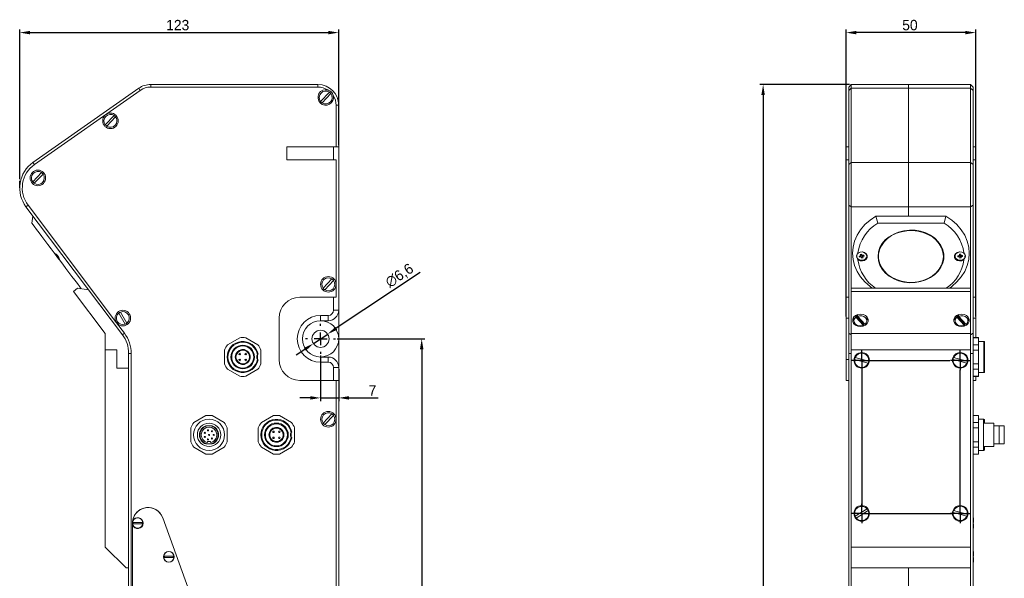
# Model space of a CAD drawing. Header units: millimetres. Extents: x 88 to 476, y -39 to 361.
# Tile 3 of 3: x 88 to 467, y 146 to 361. Entities that reach past the tile are written whole.
import ezdxf

# ---------------------------------------------------------------- set-up
doc = ezdxf.new("R2010")
doc.units = ezdxf.units.MM
doc.header["$PDSIZE"] = -1
doc.layers.add('FORMAT', color=7, linetype='Continuous')
doc.dimstyles.new('ISO-25', dxfattribs={"dimtxt": 4, "dimasz": 4, "dimexe": 1.25, "dimexo": 0.625, "dimgap": 0.9, "dimtad": 1, "dimdec": 0, "dimtxsty": 'Standard', "dimcen": 2.5, "dimclrd": 1, "dimclre": 1, "dimclrt": 1, "dimadec": 0, "dimazin": 0, "dimtfac": 1, "dimtdec": 0, "dimtmove": 0, "dimatfit": 3, "dimfxl": 0, "dimarcsym": 0})

# ---------------------------------------------------------------- blocks, each defined once
blk = doc.blocks.new('_D')
at = {"color": 1, "lineweight": -2, "transparency": 16777216}
for p, q in [((406.39, 246.92), (406.39, 357.55)), ((456.39, 246.92), (456.39, 357.55)), ((452.39, 356.3), (410.39, 356.3))]:
    blk.add_line(p, q, dxfattribs=at)
at = {"color": 1, "transparency": 16777216}
for points in [[(410.39, 356.96), (410.39, 355.63), (406.39, 356.3)], [(452.39, 356.96), (452.39, 355.63), (456.39, 356.3)]]:
    blk.add_solid(points, dxfattribs=at)
at = {"layer": 'Defpoints', "color": 0, "transparency": 16777216}
for p in [(406.39, 356.3), (406.39, 246.3), (456.39, 246.3)]:
    blk.add_point(p, dxfattribs=at)
at = {"color": 1, "transparency": 16777216, "insert": (431, 361.2), "char_height": 4, "attachment_point": 2}
blk.add_mtext('50', dxfattribs=at)
blk = doc.blocks.new('_D_1')
at = {"color": 1, "lineweight": -2, "transparency": 16777216}
for p, q in [((407.76, 336.3), (373.14, 336.3)), ((374.39, 332.3), (374.39, -13.7)), ((407.76, -17.7), (373.14, -17.7))]:
    blk.add_line(p, q, dxfattribs=at)
at = {"color": 1, "transparency": 16777216}
for points in [[(373.72, 332.3), (375.05, 332.3), (374.39, 336.3)], [(373.72, -13.7), (375.05, -13.7), (374.39, -17.7)]]:
    blk.add_solid(points, dxfattribs=at)
at = {"layer": 'Defpoints', "color": 0, "transparency": 16777216}
for p in [(408.39, 336.3), (374.39, -17.7), (408.39, -17.7)]:
    blk.add_point(p, dxfattribs=at)
at = {"color": 1, "transparency": 16777216, "insert": (369.49, 87.95), "char_height": 4, "attachment_point": 2, "rotation": 90}
blk.add_mtext('354', dxfattribs=at)
blk = doc.blocks.new('SW_CENTERMARKSYMBOL_6')
at = {"layer": 'FORMAT', "color": 0}
for p, q in [((0, 1.25), (0, 27.68)), ((-1.25, 0), (-1.88, 0)), ((0, 0), (-1.25, 0)), ((0, 0), (0, 1.25)), ((0, 0), (0, -1.25)), ((0, 0), (1.25, 0)), ((1.25, 0), (1.88, 0)), ((0, -1.25), (0, -1.88))]:
    blk.add_line(p, q, dxfattribs=at)
blk = doc.blocks.new('SW_CENTERMARKSYMBOL_7')
at = {"layer": 'FORMAT', "color": 0}
for p, q in [((-1.25, 0), (-1.88, 0)), ((0, 0), (-1.25, 0)), ((0, 1.25), (0, 1.87)), ((0, 0), (0, 1.25)), ((0, 0), (0, -1.25)), ((0, 0), (1.25, 0)), ((1.25, 0), (17.35, 0)), ((0, -1.25), (0, -1.88))]:
    blk.add_line(p, q, dxfattribs=at)
blk = doc.blocks.new('SW_CENTERMARKSYMBOL_8')
at = {"layer": 'FORMAT', "color": 0}
for p, q in [((-1.25, 0), (-1.875, 0)), ((0, 0), (-1.25, 0)), ((0, 1.25), (0, 1.875)), ((0, 0), (0, 1.25)), ((0, 0), (0, -1.25)), ((0, 0), (1.25, 0)), ((1.25, 0), (1.875, 0)), ((0, -1.25), (0, -1.875))]:
    blk.add_line(p, q, dxfattribs=at)
blk = doc.blocks.new('SW_CENTERMARKSYMBOL_9')
at = {"layer": 'FORMAT', "color": 0}
for p, q in [((-1.25, 0), (-1.88, 0)), ((0, 0), (-1.25, 0)), ((0, 1.25), (0, 1.88)), ((0, 0), (0, 1.25)), ((0, 0), (0, -1.25)), ((0, 0), (1.25, 0)), ((1.25, 0), (17.02, 0)), ((0, -1.25), (0, -28.07))]:
    blk.add_line(p, q, dxfattribs=at)
blk = doc.blocks.new('_D_3')
at = {"color": 1, "lineweight": -2, "transparency": 16777216}
for p, q in [((87.75, 299.86), (87.75, 357.55)), ((210.75, 312.92), (210.75, 357.55)), ((91.75, 356.3), (206.75, 356.3))]:
    blk.add_line(p, q, dxfattribs=at)
at = {"color": 1, "transparency": 16777216}
for points in [[(91.75, 356.96), (91.75, 355.63), (87.75, 356.3)], [(206.75, 356.96), (206.75, 355.63), (210.75, 356.3)]]:
    blk.add_solid(points, dxfattribs=at)
at = {"layer": 'Defpoints', "color": 0, "transparency": 16777216}
for p in [(210.75, 356.3), (210.75, 312.3), (87.75, 299.24)]:
    blk.add_point(p, dxfattribs=at)
at = {"color": 1, "transparency": 16777216, "insert": (148.67, 361.2), "char_height": 4, "attachment_point": 2}
blk.add_mtext('123', dxfattribs=at)
blk = doc.blocks.new('_D_4')
at = {"color": 1, "lineweight": -2, "transparency": 16777216}
for p, q in [((210.17, 238.3), (244, 238.3)), ((242.75, 234.3), (242.75, 6.3)), ((210.17, 2.3), (244, 2.3))]:
    blk.add_line(p, q, dxfattribs=at)
at = {"color": 1, "transparency": 16777216}
for points in [[(242.08, 234.3), (243.42, 234.3), (242.75, 238.3)], [(242.08, 6.3), (243.42, 6.3), (242.75, 2.3)]]:
    blk.add_solid(points, dxfattribs=at)
at = {"layer": 'Defpoints', "color": 0, "transparency": 16777216}
for p in [(209.55, 238.3), (209.55, 2.3), (242.75, 2.3)]:
    blk.add_point(p, dxfattribs=at)
at = {"color": 1, "transparency": 16777216, "insert": (237.85, 67.38), "char_height": 4, "attachment_point": 2, "rotation": 90}
blk.add_mtext('236', dxfattribs=at)
blk = doc.blocks.new('_D_9')
at = {"color": 1, "lineweight": -2, "transparency": 16777216}
for p, q in [((203.75, 231.87), (203.75, 214.29)), ((210.75, 226.67), (210.75, 214.29)), ((199.75, 215.54), (195.75, 215.54)), ((203.75, 215.54), (210.75, 215.54)), ((214.75, 215.54), (226.01, 215.54))]:
    blk.add_line(p, q, dxfattribs=at)
at = {"color": 1, "transparency": 16777216}
for points in [[(199.75, 216.21), (199.75, 214.88), (203.75, 215.54)], [(214.75, 216.21), (214.75, 214.88), (210.75, 215.54)]]:
    blk.add_solid(points, dxfattribs=at)
at = {"layer": 'Defpoints', "color": 0, "transparency": 16777216}
for p in [(203.75, 232.5), (210.75, 227.3), (210.75, 215.54)]:
    blk.add_point(p, dxfattribs=at)
at = {"color": 1, "transparency": 16777216, "insert": (223.78, 220.44), "char_height": 4, "attachment_point": 2}
blk.add_mtext('7', dxfattribs=at)
blk = doc.blocks.new('SW_CENTERMARKSYMBOL_12')
at = {"layer": 'FORMAT', "color": 0}
for p, q in [((0, 2.5), (0, 2.9)), ((-2.5, 0), (-2.9, 0)), ((0, 0), (-1.25, 0)), ((0, 0), (0, 1.25)), ((0, 0), (0, -1.25)), ((0, 0), (1.25, 0)), ((2.5, 0), (2.9, 0)), ((0, -2.5), (0, -2.9))]:
    blk.add_line(p, q, dxfattribs=at)
blk = doc.blocks.new('*D38')
at = {"color": 1, "lineweight": -2, "transparency": 16777216}
for p, q in [((242.1, 263.85), (209.82, 242.35)), ((201, 236.47), (206.5, 240.13)), ((197.67, 234.25), (194.34, 232.03))]:
    blk.add_line(p, q, dxfattribs=at)
at = {"color": 1, "transparency": 16777216}
for points in [[(209.45, 242.9), (210.19, 241.79), (206.5, 240.13)], [(197.3, 234.81), (198.04, 233.7), (201, 236.47)]]:
    blk.add_solid(points, dxfattribs=at)
at = {"layer": 'Defpoints', "color": 0, "transparency": 16777216}
for p in [(206.5, 240.13), (201, 236.47)]:
    blk.add_point(p, dxfattribs=at)
at = {"color": 1, "transparency": 16777216, "insert": (234.29, 262.53), "char_height": 4, "attachment_point": 5, "rotation": 33.6719}
blk.add_mtext('∅6,6', dxfattribs=at)

msp = doc.modelspace()

# ---------------------------------------------------------------- linework, layer by layer
at = {"color": 7, "linetype": 'Continuous', "lineweight": 15}
for p, q in [((92.87, 306.27), (133.68, 334.85)), ((133.68, 334.85), (134.26, 334.03)), ((138.27, 336.3), (202.75, 336.3)), ((138.27, 336.3), (138.27, 335.3)), ((202.75, 335.3), (138.27, 335.3)), ((202.75, 336.3), (202.75, 335.3)), ((407.39, 335.3), (408.39, 336.3)), ((407.39, 334.03), (407.39, 335.3)), ((407.39, 334.03), (408.39, 334.85)), ((408.39, 336.3), (408.39, 334.85)), ((408.39, 336.3), (430.39, 336.3)), ((408.39, 334.85), (408.39, 306.27)), ((430.39, 334.85), (408.39, 334.85)), ((430.39, 336.3), (454.39, 336.3)), ((430.39, 334.85), (430.39, 336.3)), ((454.39, 334.85), (430.39, 334.85)), ((430.39, 306.27), (430.39, 334.85)), ((454.39, 334.85), (454.39, 336.3)), ((454.39, 336.3), (455.39, 335.3)), ((454.39, 306.27), (454.39, 334.85)), ((454.39, 334.85), (455.39, 334.03)), ((455.39, 335.3), (455.39, 334.03)), ((134.26, 334.03), (93.44, 305.45)), ((207.16, 333.36), (203.76, 329.78)), ((204.34, 329.23), (207.74, 332.81)), ((407.39, 305.45), (407.39, 334.03)), ((455.39, 334.03), (455.39, 305.45)), ((209.75, 328.3), (210.75, 328.3)), ((209.75, 312.3), (209.75, 328.3)), ((210.75, 328.3), (210.75, 312.3)), ((124.16, 324.36), (120.76, 320.78)), ((121.34, 320.23), (124.74, 323.81)), ((190.75, 307.3), (190.75, 312.3)), ((190.75, 312.3), (208.75, 312.3)), ((208.75, 307.3), (208.75, 312.3)), ((208.75, 312.3), (209.75, 312.3)), ((210.75, 312.3), (209.75, 312.3)), ((210.75, 312.3), (210.75, 249.3)), ((406.39, 307.3), (406.39, 312.3)), ((406.39, 312.3), (407.39, 312.3)), ((456.39, 312.3), (455.39, 312.3)), ((456.39, 307.3), (456.39, 312.3)), ((92.87, 306.27), (93.44, 305.45)), ((208.75, 307.3), (190.75, 307.3)), ((209.75, 307.3), (208.75, 307.3)), ((209.75, 259.3), (209.75, 307.3)), ((406.39, 307.3), (407.39, 307.3)), ((407.39, 305.45), (408.39, 306.27)), ((407.39, 289.82), (407.39, 305.45)), ((408.39, 306.27), (408.39, 289.22)), ((430.39, 306.27), (408.39, 306.27)), ((430.39, 289.22), (430.39, 306.27)), ((454.39, 306.27), (430.39, 306.27)), ((454.39, 289.22), (454.39, 306.27)), ((454.39, 306.27), (455.39, 305.45)), ((456.39, 307.3), (455.39, 307.3)), ((455.39, 305.45), (455.39, 289.82)), ((96.16, 302.36), (92.76, 298.78)), ((93.34, 298.23), (96.74, 301.81)), ((90.17, 289.22), (90.96, 289.82)), ((127.33, 239.9), (90.17, 289.22)), ((90.96, 289.82), (125.12, 244.49)), ((407.39, 289.82), (408.39, 289.22)), ((407.39, 240.5), (407.39, 289.82)), ((430.39, 289.22), (408.39, 289.22)), ((408.39, 289.22), (408.39, 257.81)), ((454.39, 289.22), (430.39, 289.22)), ((430.39, 285.63), (430.39, 289.22)), ((454.39, 289.22), (455.39, 289.82)), ((454.39, 257.81), (454.39, 289.22)), ((455.39, 289.82), (455.39, 244.49)), ((92.87, 285.63), (92.48, 282.82)), ((418.57, 282.82), (417.89, 285.63)), ((444.89, 285.63), (417.89, 285.63)), ((444.89, 285.63), (444.2, 282.82)), ((444.2, 282.82), (418.57, 282.82)), ((411.78, 270.22), (411.45, 270.13)), ((411.45, 270.13), (411.61, 269.75)), ((411.68, 270.19), (411.61, 269.75)), ((411.61, 269.75), (411.94, 269.84)), ((412.34, 270.91), (411.86, 270.78)), ((411.86, 270.78), (411.97, 270.52)), ((411.98, 270.38), (412.16, 270.86)), ((412.51, 270.28), (412.32, 269.69)), ((412.32, 269.69), (412.44, 269.42)), ((412.45, 270.65), (412.34, 270.91)), ((412.56, 270.16), (412.44, 269.42)), ((412.44, 269.42), (412.91, 269.55)), ((412.51, 270.28), (412.56, 270.16)), ((412.56, 270.16), (412.66, 270.19)), ((412.61, 270.32), (412.79, 269.82)), ((412.91, 269.55), (412.8, 269.81)), ((413.16, 270.58), (412.83, 270.5)), ((412.99, 270.12), (413.32, 270.21)), ((413.32, 270.21), (413.16, 270.58)), ((418.9, 271.92), (418.89, 271.37)), ((418.89, 271.25), (418.89, 270.05)), ((443.89, 271.37), (443.87, 271.92)), ((443.89, 270.05), (443.89, 271.25)), ((449.82, 270.33), (449.47, 270.31)), ((449.47, 270.31), (449.51, 269.91)), ((449.61, 270.32), (449.51, 269.91)), ((449.51, 269.91), (449.86, 269.93)), ((450.56, 270.9), (450.07, 270.87)), ((450.07, 270.87), (450.09, 270.59)), ((450.08, 270.5), (450.22, 270.88)), ((450.37, 270.27), (450.18, 269.71)), ((450.18, 269.71), (450.21, 269.43)), ((450.38, 270.14), (450.21, 269.43)), ((450.37, 270.27), (450.38, 270.14)), ((450.38, 270.14), (450.5, 270.15)), ((450.48, 270.89), (450.6, 270.57)), ((450.49, 270.27), (450.68, 269.74)), ((450.5, 270.15), (450.49, 270.27)), ((450.5, 270.15), (450.71, 269.47)), ((450.59, 270.62), (450.56, 270.9)), ((450.71, 269.47), (450.68, 269.74)), ((451.26, 270.42), (450.91, 270.4)), ((450.95, 270), (451.3, 270.02)), ((451.18, 270.42), (451.3, 270.02)), ((451.3, 270.02), (451.26, 270.42)), ((450.21, 269.43), (450.71, 269.47)), ((208.16, 261.36), (204.76, 257.78)), ((205.34, 257.23), (208.74, 260.81)), ((209.75, 254.3), (209.75, 259.3)), ((110.08, 257.81), (108.48, 256.6)), ((108.48, 256.6), (120.75, 240.33)), ((114.28, 257.22), (110.08, 257.81)), ((127.33, 239.9), (114.28, 257.22)), ((417.39, 257.81), (408.39, 257.81)), ((408.39, 257.81), (408.39, 256.6)), ((454.39, 256.6), (408.39, 256.6)), ((408.39, 256.6), (408.39, 240.33)), ((445.39, 257.81), (417.39, 257.81)), ((454.39, 257.81), (445.39, 257.81)), ((454.39, 257.81), (454.39, 256.6)), ((454.39, 256.6), (454.39, 240.33)), ((195.75, 254.3), (208.75, 254.3)), ((208.75, 249.3), (208.75, 254.3)), ((208.75, 254.3), (209.75, 254.3)), ((406.39, 254.3), (407.39, 254.3)), ((406.39, 246.3), (406.39, 254.3)), ((455.39, 254.3), (456.39, 254.3)), ((456.39, 254.3), (456.39, 246.3)), ((125.92, 248.22), (128.42, 243.97)), ((129.11, 244.37), (126.61, 248.63)), ((203.75, 247.3), (206.75, 247.3)), ((203.75, 247.3), (203.75, 245.3)), ((206.75, 247.3), (206.75, 245.3)), ((208.75, 249.3), (210.75, 249.3)), ((210.75, 227.3), (210.75, 249.3)), ((410.08, 247.23), (410.08, 246.62)), ((413.05, 244.08), (410.08, 247.23)), ((410.72, 247.01), (410.72, 247.61)), ((413.69, 243.86), (410.72, 247.01)), ((414.35, 246.78), (414.39, 246.45)), ((449.08, 247.23), (449.08, 246.62)), ((452.05, 244.08), (449.08, 247.23)), ((449.72, 247.01), (449.72, 247.61)), ((452.69, 243.86), (449.72, 247.01)), ((453.35, 246.78), (453.39, 246.45)), ((125.12, 244.49), (128.13, 240.5)), ((187.75, 230.3), (187.75, 246.3)), ((206.75, 245.3), (203.75, 245.3)), ((407.39, 246.3), (406.39, 246.3)), ((406.39, 230.3), (406.39, 246.3)), ((409.39, 246.45), (409.39, 245.24)), ((410.08, 246.62), (413.05, 243.48)), ((413.05, 243.48), (413.05, 244.08)), ((414.39, 245.24), (414.39, 246.45)), ((448.39, 246.45), (448.39, 245.24)), ((449.08, 246.62), (452.05, 243.48)), ((452.05, 243.48), (452.05, 244.08)), ((453.39, 245.24), (453.39, 246.45)), ((456.39, 246.3), (455.39, 246.3)), ((455.39, 244.49), (455.39, 240.5)), ((456.39, 238.8), (456.39, 246.3)), ((120.75, 240.33), (120.75, 234.03)), ((127.33, 239.9), (128.13, 240.5)), ((408.39, 239.9), (407.39, 240.5)), ((407.39, 232.67), (407.39, 240.5)), ((454.39, 240.33), (408.39, 240.33)), ((408.39, 240.33), (408.39, 234.03)), ((454.39, 239.9), (455.39, 240.5)), ((454.39, 240.33), (454.39, 234.03)), ((455.39, 240.5), (455.39, 232.67)), ((167.92, 236.01), (172.58, 238.71)), ((174.92, 238.71), (179.58, 236.01)), ((457.39, 238.8), (455.39, 238.8)), ((455.39, 238.71), (457.39, 238.71)), ((455.39, 236.01), (457.39, 236.01)), ((457.39, 238.71), (457.39, 238.8)), ((457.39, 236.01), (457.39, 238.71)), ((459.49, 237.3), (457.39, 237.3)), ((457.39, 233.99), (457.39, 236.01)), ((459.79, 237), (459.79, 225.6)), ((120.75, 234.03), (125.25, 234.03)), ((120.75, 158.03), (120.75, 234.03)), ((125.25, 234.03), (125.25, 227.03)), ((129.75, 232.67), (130.75, 232.67)), ((129.75, 88.3), (129.75, 232.67)), ((129.75, 227.03), (129.75, 232.67)), ((130.75, 232.67), (130.75, 88.3)), ((166.75, 228.61), (166.75, 233.99)), ((176.34, 232.1), (176.34, 231.55)), ((180.75, 233.99), (180.75, 228.61)), ((408.39, 232.67), (407.39, 232.67)), ((407.39, 88.3), (407.39, 232.67)), ((454.39, 234.03), (408.39, 234.03)), ((408.39, 234.03), (408.39, 158.03)), ((454.39, 158.03), (454.39, 234.03)), ((454.39, 232.67), (455.39, 232.67)), ((455.39, 233.99), (457.39, 233.99)), ((455.39, 232.67), (455.39, 88.3)), ((457.39, 228.61), (457.39, 233.99)), ((176.34, 231.55), (176.34, 231.04)), ((176.34, 231.04), (176.34, 230.5)), ((203.75, 229.3), (203.75, 231.3)), ((203.75, 231.3), (206.75, 231.3)), ((206.75, 229.3), (203.75, 229.3)), ((206.75, 229.3), (206.75, 231.3)), ((406.39, 230.3), (407.39, 230.3)), ((406.39, 222.3), (406.39, 230.3)), ((409.65, 230.32), (414.92, 228.96)), ((415.12, 229.74), (409.85, 231.1)), ((447.65, 230.32), (452.92, 228.96)), ((453.12, 229.74), (447.85, 231.1)), ((455.39, 228.61), (457.39, 228.61)), ((457.39, 226.58), (457.39, 228.61)), ((125.25, 227.03), (129.75, 227.03)), ((129.75, 150.03), (129.75, 227.03)), ((172.58, 223.89), (167.92, 226.58)), ((179.58, 226.58), (174.92, 223.89)), ((208.75, 222.3), (208.75, 227.3)), ((208.75, 227.3), (210.75, 227.3)), ((210.75, 227.3), (210.75, 222.3)), ((455.39, 226.58), (457.39, 226.58)), ((457.39, 223.89), (457.39, 226.58)), ((457.39, 225.3), (459.49, 225.3)), ((208.75, 222.3), (195.75, 222.3)), ((209.75, 222.3), (208.75, 222.3)), ((209.75, 222.3), (210.75, 222.3)), ((209.75, 207.3), (209.75, 222.3)), ((210.75, 222.3), (210.75, 14.3)), ((407.39, 222.3), (406.39, 222.3)), ((455.39, 223.89), (457.39, 223.89)), ((455.39, 223.8), (457.39, 223.8)), ((456.39, 222.3), (455.39, 222.3)), ((456.39, 223.8), (456.39, 222.3)), ((457.39, 223.8), (457.39, 223.89)), ((208.16, 209.36), (204.76, 205.78)), ((205.34, 205.23), (208.74, 208.81)), ((154.92, 206.01), (159.58, 208.71)), ((161.92, 208.71), (166.58, 206.01)), ((180.92, 206.01), (185.58, 208.71)), ((187.92, 208.71), (192.58, 206.01)), ((209.75, 25.3), (209.75, 207.3)), ((457.39, 208.8), (455.39, 208.8)), ((455.39, 208.71), (457.39, 208.71)), ((455.39, 206.01), (457.39, 206.01)), ((457.39, 208.71), (457.39, 208.8)), ((457.39, 206.01), (457.39, 208.71)), ((459.39, 207.3), (457.39, 207.3)), ((457.39, 203.99), (457.39, 206.01)), ((459.49, 207.3), (459.39, 207.3)), ((459.39, 207.3), (459.39, 201.3)), ((463.39, 205.8), (459.39, 205.8)), ((459.79, 207), (459.79, 205.8)), ((463.39, 205.8), (463.39, 201.3)), ((153.75, 198.61), (153.75, 203.99)), ((160.75, 204.8), (159.55, 204.8)), ((161.95, 204.8), (160.75, 204.8)), ((167.75, 203.99), (167.75, 198.61)), ((179.75, 198.61), (179.75, 203.99)), ((189.34, 202.1), (189.34, 201.55)), ((189.34, 201.55), (189.34, 201.04)), ((193.75, 203.99), (193.75, 198.61)), ((455.39, 203.99), (457.39, 203.99)), ((457.39, 198.61), (457.39, 203.99)), ((459.39, 201.3), (459.39, 195.3)), ((465.39, 204.8), (463.39, 204.8)), ((463.39, 201.3), (463.39, 196.8)), ((467.39, 204.8), (465.39, 204.8)), ((465.39, 204.8), (465.39, 197.8)), ((467.39, 204.8), (467.39, 201.3)), ((467.39, 201.3), (467.39, 197.8)), ((159.55, 197.8), (160.75, 197.8)), ((160.15, 198.36), (160.15, 198.76)), ((160.15, 198.76), (161.35, 198.76)), ((160.75, 197.8), (161.95, 197.8)), ((161.35, 198.76), (161.35, 198.36)), ((189.34, 201.04), (189.34, 200.5)), ((455.39, 198.61), (457.39, 198.61)), ((457.39, 196.58), (457.39, 198.61)), ((465.39, 197.8), (463.39, 197.8)), ((465.39, 197.8), (467.39, 197.8)), ((159.58, 193.89), (154.92, 196.58)), ((166.58, 196.58), (161.92, 193.89)), ((185.58, 193.89), (180.92, 196.58)), ((192.58, 196.58), (187.92, 193.89)), ((455.39, 196.58), (457.39, 196.58)), ((455.39, 193.89), (457.39, 193.89)), ((455.39, 193.8), (457.39, 193.8)), ((457.39, 193.89), (457.39, 196.58)), ((457.39, 195.3), (459.39, 195.3)), ((457.39, 193.8), (457.39, 193.89)), ((459.39, 196.8), (463.39, 196.8)), ((459.39, 195.3), (459.49, 195.3)), ((459.79, 196.8), (459.79, 195.6)), ((414.47, 172.82), (409.87, 169.92)), ((410.3, 169.24), (414.9, 172.15)), ((447.65, 171.32), (452.92, 169.96)), ((453.12, 170.74), (447.85, 172.1)), ((131.25, 167.3), (131.3, 168.08)), ((131.25, 96.95), (131.25, 167.3)), ((131.25, 166.66), (131.25, 167.3)), ((131.26, 167.55), (135.23, 167.55)), ((135.23, 167.05), (131.26, 167.05)), ((142.89, 169.35), (165.51, 107.2)), ((455.49, 169.3), (455.39, 169.3)), ((455.39, 167.55), (455.49, 167.55)), ((455.49, 167.05), (455.39, 167.05)), ((455.49, 169.3), (455.49, 167.55)), ((455.49, 167.05), (455.49, 165.3)), ((131.25, 132.94), (131.25, 166.66)), ((455.39, 165.3), (455.49, 165.3)), ((120.75, 158.03), (128.75, 150.03)), ((408.39, 158.03), (454.39, 158.03)), ((408.39, 150.03), (408.39, 158.03)), ((454.39, 158.03), (454.39, 150.03)), ((455.49, 156.3), (455.39, 156.3)), ((455.49, 156.3), (455.49, 154.55)), ((143.26, 154.55), (147.23, 154.55)), ((147.23, 154.05), (143.26, 154.05)), ((455.39, 154.55), (455.49, 154.55)), ((455.49, 154.05), (455.39, 154.05)), ((455.39, 152.3), (455.49, 152.3)), ((455.49, 154.05), (455.49, 152.3)), ((128.75, 150.03), (129.75, 150.03)), ((454.39, 150.03), (408.39, 150.03)), ((408.39, 150.03), (408.39, 85.3)), ((430.39, 59.5), (430.39, 150.03)), ((454.39, 88.3), (454.39, 150.03))]:
    msp.add_line(p, q, dxfattribs=at)
at = {"color": 8, "linetype": 'Continuous', "lineweight": 15}
for p, q in [((411.91, 270.28), (411.94, 269.84)), ((412.07, 270.84), (411.97, 270.52)), ((412.95, 270.53), (412.99, 270.12)), ((449.85, 270.33), (449.86, 269.93)), ((450.19, 270.88), (450.09, 270.59)), ((450.49, 270.89), (450.59, 270.62)), ((450.95, 270.4), (450.95, 270)), ((459.49, 225.3), (459.49, 237.3)), ((459.49, 205.8), (459.49, 207.3)), ((459.49, 195.3), (459.49, 196.8))]:
    msp.add_line(p, q, dxfattribs=at)
at = {"color": 7, "linetype": 'Continuous', "lineweight": 15, "flags": 128}
for points in [[(416.45, 257.81), (415.63, 258.42), (413.64, 260.2), (411.97, 262.17), (410.64, 264.3), (409.67, 266.54), (409.08, 268.88), (408.89, 271.25), (409.08, 273.62), (409.67, 275.96), (410.64, 278.2), (411.97, 280.33), (413.64, 282.3), (415.63, 284.08), (417.89, 285.63)], [(444.89, 285.63), (447.15, 284.08), (449.13, 282.3), (450.8, 280.33), (452.13, 278.2), (453.1, 275.96), (453.69, 273.62), (453.89, 271.25), (453.69, 268.88), (453.1, 266.54), (452.13, 264.3), (450.8, 262.17), (449.13, 260.2), (447.15, 258.42), (446.32, 257.81)], [(92.48, 282.82), (93.31, 281.72), (94.24, 280.49), (95.24, 279.16), (96.32, 277.73), (97.46, 276.22), (98.64, 274.65), (99.86, 273.03), (101.1, 271.38)], [(418.69, 270.05), (418.87, 271.76), (419.41, 273.43), (420.3, 274.99), (421.5, 276.42), (423, 277.66), (424.73, 278.68), (426.65, 279.46), (428.71, 279.96), (430.85, 280.18), (433, 280.11), (435.1, 279.74), (437.1, 279.1), (438.94, 278.2), (440.55, 277.06), (441.91, 275.73), (442.96, 274.22), (443.68, 272.6), (444.04, 270.91), (444.04, 269.19), (443.68, 267.49), (442.96, 265.87), (441.91, 264.37), (440.55, 263.03), (438.94, 261.89), (437.1, 260.99), (435.1, 260.35), (433, 259.99), (430.85, 259.91), (428.71, 260.13), (426.65, 260.63), (424.73, 261.41), (423, 262.43), (421.5, 263.67), (420.3, 265.1), (419.41, 266.67), (418.87, 268.33), (418.69, 270.05)], [(443.89, 270.05), (443.71, 271.73), (443.17, 273.37), (442.3, 274.91), (441.11, 276.32), (439.64, 277.54), (437.94, 278.55), (436.05, 279.31), (434.02, 279.81), (431.92, 280.02), (429.8, 279.95), (427.73, 279.59), (425.76, 278.96), (423.95, 278.07), (422.36, 276.95), (421.03, 275.64), (420, 274.16), (419.29, 272.56), (418.93, 270.89), (418.93, 269.2), (419.29, 267.53), (420, 265.93), (421.03, 264.46), (422.36, 263.14), (423.95, 262.02), (425.76, 261.13), (427.73, 260.5), (429.8, 260.14), (431.92, 260.07), (434.02, 260.29), (436.05, 260.78), (437.94, 261.55), (439.64, 262.55), (441.11, 263.77), (442.3, 265.18), (443.17, 266.72), (443.71, 268.36), (443.89, 270.05)], [(103.11, 268.71), (102.88, 269.02), (102.38, 269.68), (101.84, 270.41), (101.34, 271.07), (101.09, 271.39)], [(410.49, 269.66), (410.88, 269.12), (411.5, 268.74), (412.25, 268.57), (413.02, 268.65), (413.7, 268.96), (414.18, 269.46), (414.38, 270.06), (414.28, 270.68), (413.89, 271.22), (413.28, 271.6), (412.52, 271.76), (411.75, 271.68), (411.07, 271.37), (410.59, 270.88), (410.39, 270.28), (410.49, 269.66)], [(410.95, 271.38), (411.75, 271.73), (412.65, 271.79), (413.51, 271.56), (414.17, 271.07), (414.54, 270.41), (414.54, 269.68), (414.17, 269.02), (413.51, 268.53), (412.65, 268.3), (411.75, 268.36), (410.95, 268.71)], [(418.92, 269.31), (418.87, 269.54), (418.71, 270.65)], [(444.06, 270.65), (444.04, 270.39), (443.85, 269.31)], [(451.82, 268.71), (451.02, 268.36), (450.12, 268.3), (449.26, 268.53), (448.6, 269.02), (448.23, 269.68), (448.23, 270.41), (448.6, 271.07), (449.26, 271.56), (450.12, 271.79), (451.02, 271.73), (451.82, 271.38)], [(448.39, 270.04), (448.6, 269.44), (449.09, 268.95), (449.77, 268.65), (450.54, 268.57), (451.29, 268.74), (451.91, 269.13), (452.29, 269.67), (452.38, 270.29), (452.17, 270.89), (451.69, 271.38), (451, 271.69), (450.23, 271.76), (449.48, 271.59), (448.87, 271.2), (448.48, 270.66), (448.39, 270.04)], [(103.11, 268.71), (104.36, 267.06), (105.58, 265.44), (106.76, 263.87), (107.9, 262.36), (108.98, 260.93), (109.98, 259.6), (110.9, 258.37), (111.48, 257.61)], [(411.89, 243.03), (412.91, 243.18), (413.81, 243.59), (414.48, 244.23), (414.84, 245.01), (414.84, 245.84), (414.48, 246.62), (413.81, 247.26), (412.91, 247.67), (411.89, 247.82), (410.86, 247.67), (409.96, 247.26), (409.29, 246.62), (408.94, 245.84), (408.94, 245.01), (409.29, 244.23), (409.96, 243.59), (410.86, 243.18), (411.89, 243.03)], [(409.39, 246.45), (409.41, 246.72), (409.42, 246.78)], [(410.72, 247.01), (411.56, 247.22), (412.43, 247.19), (413.24, 246.92), (413.88, 246.44), (414.28, 245.82), (414.38, 245.12), (414.18, 244.44), (413.69, 243.86)], [(450.89, 243.03), (451.91, 243.18), (452.81, 243.59), (453.48, 244.23), (453.84, 245.01), (453.84, 245.84), (453.48, 246.62), (452.81, 247.26), (451.91, 247.67), (450.89, 247.82), (449.86, 247.67), (448.96, 247.26), (448.29, 246.62), (447.94, 245.84), (447.94, 245.01), (448.29, 244.23), (448.96, 243.59), (449.86, 243.18), (450.89, 243.03)], [(448.39, 246.45), (448.41, 246.72), (448.42, 246.78)], [(449.72, 247.01), (450.56, 247.22), (451.43, 247.19), (452.24, 246.92), (452.88, 246.44), (453.28, 245.82), (453.38, 245.12), (453.18, 244.44), (452.69, 243.86)], [(409.39, 245.61), (409.29, 245.73), (409.04, 246.18)], [(413.05, 243.48), (412.22, 243.26), (411.34, 243.29), (410.53, 243.56), (409.89, 244.04), (409.49, 244.67), (409.39, 245.36), (409.59, 246.04), (410.08, 246.62)], [(414.73, 246.18), (414.48, 245.73), (414.39, 245.61)], [(448.39, 245.61), (448.29, 245.73), (448.04, 246.18)], [(452.05, 243.48), (451.22, 243.26), (450.34, 243.29), (449.53, 243.56), (448.89, 244.04), (448.49, 244.67), (448.39, 245.36), (448.59, 246.04), (449.08, 246.62)], [(453.73, 246.18), (453.48, 245.73), (453.39, 245.61)]]:
    msp.add_lwpolyline(points, dxfattribs=at)
at = {"color": 7, "linetype": 'Continuous', "lineweight": 15}
for centre, radius in [((122.75, 322.3), 3), ((94.75, 300.3), 3), ((206.75, 259.3), 3), ((127.52, 246.3), 3), ((203.75, 238.3), 7), ((203.75, 238.3), 3.3), ((173.75, 231.3), 4.55), ((173.75, 231.3), 4.25), ((172.6, 232.45), 0.3), ((174.9, 232.45), 0.3), ((412.39, 230.03), 3), ((450.39, 230.03), 3), ((172.6, 230.15), 0.3), ((174.9, 230.15), 0.3), ((206.75, 207.3), 3), ((160.75, 201.3), 6), ((160.75, 201.3), 4.5), ((186.75, 201.3), 4.55), ((186.75, 201.3), 4.25), ((160.75, 201.3), 3.5), ((159.13, 202.08), 0.2), ((159.13, 202.08), 0.1), ((160.35, 203.05), 0.2), ((160.35, 203.05), 0.1), ((160.75, 201.3), 0.2), ((160.75, 201.3), 0.1), ((161.87, 202.7), 0.2), ((161.87, 202.7), 0.1), ((162.55, 201.3), 0.2), ((162.55, 201.3), 0.1), ((185.6, 202.45), 0.3), ((187.9, 202.45), 0.3), ((159.13, 200.52), 0.2), ((159.13, 200.52), 0.1), ((160.35, 199.54), 0.2), ((160.35, 199.54), 0.1), ((161.87, 199.89), 0.2), ((161.87, 199.89), 0.1), ((185.6, 200.15), 0.3), ((187.9, 200.15), 0.3), ((412.39, 171.03), 3), ((450.39, 171.03), 3), ((145.25, 154.3), 2.1)]:
    msp.add_circle(centre, radius, dxfattribs=at)
for centre, radius, start, end in [((138.27, 328.3), 8, 90, 125), ((138.27, 328.3), 7, 90, 125), ((202.75, 328.3), 8, 0, 90), ((202.75, 328.3), 7, 57.451, 90), ((205.75, 331.3), 3, 75.2038, 14.7962), ((205.75, 331.3), 2.5, 55.6658, 217.252), ((205.75, 331.3), 2.5, 235.6658, 37.252), ((205.75, 331.3), 2.5, 37.252, 55.6658), ((202.75, 328.3), 7, 0, 32.549), ((205.75, 331.3), 2.5, 217.252, 235.6658), ((122.75, 322.3), 2.5, 55.6658, 217.252), ((122.75, 322.3), 2.5, 235.6658, 37.252), ((122.75, 322.3), 2.5, 37.252, 55.6658), ((122.75, 322.3), 2.5, 217.252, 235.6658), ((99.75, 296.44), 12, 125, 217), ((99.75, 296.44), 11, 125, 217), ((94.75, 300.3), 2.5, 55.6658, 217.252), ((94.75, 300.3), 2.5, 235.6658, 37.252), ((94.75, 300.3), 2.5, 37.252, 55.6658), ((94.75, 300.3), 2.5, 217.252, 235.6658), ((426.57, 269.25), 15.76, 120.4961, 172.2184), ((436.21, 269.25), 15.76, 7.7816, 59.5039), ((411.75, 270.45), 0.234, 278.2051, 18.0473), ((412.04, 269.53), 0.321, 28.7798, 107.9517), ((412.07, 270.05), 0.491, 27.0176, 93.3444), ((412.73, 270.8), 0.321, 208.7798, 287.9517), ((412.91, 270.43), 0.317, 166.1641, 200.4305), ((413.02, 269.89), 0.234, 98.2051, 198.0473), ((449.83, 270.59), 0.264, 267.4286, 358.7083), ((449.9, 269.65), 0.286, 12.7083, 98.6752), ((449.97, 270.2), 0.407, 9.2871, 69.4128), ((450.84, 270.3), 0.354, 131.3608, 183.6802), ((450.87, 270.68), 0.286, 192.7083, 278.6757), ((450.94, 269.74), 0.264, 87.4279, 178.7083), ((426.4, 270.78), 15.59, 187.6404, 236.3675), ((436.37, 270.78), 15.59, 303.6326, 352.3596), ((206.75, 259.3), 2.5, 55.6658, 217.252), ((206.75, 259.3), 2.5, 235.6658, 37.252), ((206.75, 259.3), 2.5, 37.252, 55.6658), ((206.75, 259.3), 2.5, 217.252, 235.6658), ((195.75, 246.3), 8, 90, 180), ((127.52, 246.3), 2.5, 129.5747, 291.1609), ((127.52, 246.3), 2.5, 111.1609, 129.5747), ((127.52, 246.3), 2.5, 309.5747, 111.1609), ((203.75, 238.3), 9, 90, 270), ((206.75, 249.3), 2, 270, 0), ((206.75, 249.3), 4, 270, 0), ((411.69, 245.27), 2.53, 112.57, 129.5091), ((450.69, 245.27), 2.53, 112.5702, 129.509), ((127.52, 246.3), 2.5, 291.1609, 309.5747), ((203.75, 238.3), 7, 90, 270), ((412.02, 246.54), 2.66, 292.7811, 299.8805), ((451.02, 246.54), 2.66, 292.7808, 299.8807), ((117.75, 232.67), 12, 0, 37), ((117.75, 232.67), 13, 0, 37), ((173.75, 231.3), 7.5, 141.0395, 158.9605), ((173.75, 231.3), 6, 10.564, 349.436), ((173.75, 231.3), 5.7, 7.9932, 352.0068), ((173.75, 231.3), 7.5, 81.0395, 98.9605), ((173.75, 231.3), 7.5, 21.0395, 38.9605), ((459.49, 237), 0.3, 0, 90), ((173.75, 231.3), 2.9, 16.0134, 343.9866), ((173.75, 231.3), 2.6, 5.6269, 354.3731), ((173.75, 231.3), 2.9, 343.9866, 16.0134), ((180.67, 231.3), 1.5, 148.1021, 211.8979), ((173.75, 231.3), 5.73, 351.246, 8.0396), ((412.39, 230.03), 2.75, 353.8949, 157.1677), ((450.39, 230.03), 2.75, 353.8949, 157.1677), ((173.75, 231.3), 7.5, 201.0395, 218.9605), ((173.75, 231.3), 7.5, 321.0395, 338.9605), ((195.75, 230.3), 8, 180, 270), ((206.75, 227.3), 4, 0, 90), ((206.75, 227.3), 2, 0, 90), ((412.39, 230.03), 2.75, 173.8949, 337.1677), ((412.39, 230.03), 2.75, 157.1677, 173.8949), ((412.39, 230.03), 2.75, 337.1677, 353.8949), ((450.39, 230.03), 2.75, 173.8949, 337.1677), ((450.39, 230.03), 2.75, 157.1677, 173.8949), ((450.39, 230.03), 2.75, 337.1677, 353.8949), ((459.49, 225.6), 0.3, 270, 0), ((173.75, 231.3), 7.5, 261.0395, 278.9605), ((206.75, 207.3), 2.5, 55.6658, 217.252), ((206.75, 207.3), 2.5, 235.6658, 37.252), ((206.75, 207.3), 2.5, 37.252, 55.6658), ((160.75, 201.3), 7.5, 141.0395, 158.9605), ((160.75, 201.3), 7.5, 81.0395, 98.9605), ((160.75, 201.3), 7.5, 21.0395, 38.9605), ((186.75, 201.3), 7.5, 141.0395, 158.9605), ((186.75, 201.3), 6, 10.564, 349.436), ((186.75, 201.3), 5.7, 7.9932, 352.0068), ((186.75, 201.3), 7.5, 81.0395, 98.9605), ((186.75, 201.3), 7.5, 21.0395, 38.9605), ((206.75, 207.3), 2.5, 217.252, 235.6658), ((459.49, 207), 0.3, 0, 90), ((160.75, 201.3), 3.7, 108.9246, 251.0754), ((160.75, 201.3), 3, 281.537, 258.463), ((160.75, 201.3), 3.7, 288.9246, 71.0754), ((186.75, 201.3), 2.9, 16.0134, 343.9866), ((186.75, 201.3), 2.6, 5.6269, 354.3731), ((186.75, 201.3), 2.9, 343.9866, 16.0134), ((193.67, 201.3), 1.5, 148.1021, 211.8979), ((186.75, 201.3), 5.73, 351.8637, 8.0396), ((160.75, 201.3), 7.5, 201.0395, 218.9605), ((160.75, 201.3), 7.5, 321.0395, 338.9605), ((186.75, 201.3), 7.5, 201.0395, 218.9605), ((186.75, 201.3), 7.5, 321.0395, 338.9605), ((160.75, 201.3), 7.5, 261.0395, 278.9605), ((186.75, 201.3), 7.5, 261.0395, 278.9605), ((459.49, 195.6), 0.3, 270, 0), ((137.25, 167.3), 6, 20, 180), ((137.25, 167.3), 6, 20, 172.5059), ((412.39, 171.03), 2.75, 40.6654, 203.9382), ((412.39, 171.03), 2.75, 220.6654, 23.9382), ((412.39, 171.03), 2.75, 23.9382, 40.6654), ((450.39, 171.03), 2.75, 173.8949, 337.1677), ((450.39, 171.03), 2.75, 157.1677, 173.8949), ((450.39, 171.03), 2.75, 353.8949, 157.1677), ((133.25, 167.3), 2.1, 197.7528, 158.1215), ((133.25, 167.3), 2, 7.1808, 172.8192), ((133.25, 167.3), 2, 187.1808, 352.8192), ((133.25, 167.3), 1.7, 171.5435, 188.4565), ((133.25, 167.3), 1.7, 351.5435, 8.4565), ((412.39, 171.03), 2.75, 203.9382, 220.6654), ((450.39, 171.03), 2.75, 337.1677, 353.8949), ((145.25, 154.3), 2, 7.1808, 172.8192), ((145.25, 154.3), 2, 187.1808, 352.8192), ((145.25, 154.3), 1.7, 171.5435, 188.4565), ((145.25, 154.3), 1.7, 351.5435, 8.4565)]:
    msp.add_arc(centre, radius, start, end, dxfattribs=at)
for points, knots in [([(208.65, 332.06), (208.55, 332.34), (208.35, 332.9), (207.75, 333.59), (207.1, 334.01), (206.67, 334.15), (206.51, 334.2)], [0, 0, 0, 0, 0.2823536, 0.5652676, 0.8386106, 1, 1, 1, 1]), ([(101.1, 271.38), (101.42, 271.17), (101.97, 270.81), (102.6, 270.01), (102.95, 269.31), (103.07, 268.88), (103.11, 268.71)], [0, 0, 0, 0, 0.338622, 0.589587, 0.840192, 1, 1, 1, 1]), ([(410.95, 268.71), (410.8, 269.07), (410.54, 269.7), (410.51, 270.53), (410.68, 271.05), (410.88, 271.29), (410.95, 271.38)], [0, 0, 0, 0, 0.33862, 0.589585, 0.840192, 1, 1, 1, 1]), ([(451.82, 271.38), (451.97, 271.17), (452.23, 270.81), (452.26, 270.01), (452.09, 269.31), (451.89, 268.88), (451.82, 268.71)], [0, 0, 0, 0, 0.338622, 0.589587, 0.840192, 1, 1, 1, 1]), ([(176.54, 232.1), (176.53, 232.1), (176.53, 232.1), (176.48, 232.1), (176.41, 232.1), (176.36, 232.1), (176.34, 232.1)], [0, 0, 0, 0, 0.26806, 0.535976, 0.808101, 1, 1, 1, 1]), ([(179.65, 232.4), (179.64, 232.4), (179.64, 232.39), (179.61, 232.36), (179.56, 232.31), (179.49, 232.23), (179.43, 232.15), (179.4, 232.1), (179.39, 232.09)], [0, 0, 0, 0, 0.158369, 0.3165, 0.480599, 0.666032, 0.960245, 1, 1, 1, 1]), ([(176.34, 230.5), (176.37, 230.5), (176.43, 230.5), (176.5, 230.5), (176.53, 230.5), (176.54, 230.5), (176.54, 230.5)], [0, 0, 0, 0, 0.2875784, 0.5755307, 0.8542731, 1, 1, 1, 1]), ([(179.39, 230.51), (179.42, 230.46), (179.47, 230.39), (179.55, 230.3), (179.61, 230.24), (179.64, 230.2), (179.65, 230.2), (179.65, 230.2)], [0, 0, 0, 0, 0.272557, 0.494838, 0.680483, 0.86706, 1, 1, 1, 1]), ([(189.54, 202.1), (189.53, 202.1), (189.53, 202.1), (189.48, 202.1), (189.41, 202.1), (189.36, 202.1), (189.34, 202.1)], [0, 0, 0, 0, 0.2680611, 0.5359751, 0.8081011, 1, 1, 1, 1]), ([(192.65, 202.4), (192.64, 202.4), (192.64, 202.39), (192.61, 202.36), (192.56, 202.31), (192.49, 202.23), (192.43, 202.15), (192.4, 202.1), (192.39, 202.09)], [0, 0, 0, 0, 0.158372, 0.316506, 0.480609, 0.666047, 0.960266, 1, 1, 1, 1]), ([(189.34, 200.5), (189.37, 200.5), (189.43, 200.5), (189.5, 200.5), (189.53, 200.5), (189.54, 200.5), (189.54, 200.5)], [0, 0, 0, 0, 0.287575, 0.575528, 0.854273, 1, 1, 1, 1]), ([(192.39, 200.51), (192.42, 200.46), (192.47, 200.39), (192.55, 200.3), (192.61, 200.24), (192.64, 200.2), (192.65, 200.2), (192.65, 200.2)], [0, 0, 0, 0, 0.272558, 0.494841, 0.680473, 0.867059, 1, 1, 1, 1])]:
    msp.add_open_spline(points, degree=3, knots=knots, dxfattribs=at)
at = {"layer": 'FORMAT'}
msp.add_line((87.75, 296.44), (87.75, 299.24), dxfattribs=at)

# ---------------------------------------------------------------- block references
at = {"layer": 'FORMAT', "xscale": 2, "yscale": 2, "zscale": 2}
for name, p in [('SW_CENTERMARKSYMBOL_12', (203.75, 238.3)), ('SW_CENTERMARKSYMBOL_9', (412.39, 230)), ('SW_CENTERMARKSYMBOL_8', (450.39, 230)), ('SW_CENTERMARKSYMBOL_6', (450.39, 171)), ('SW_CENTERMARKSYMBOL_7', (412.39, 171))]:
    msp.add_blockref(name, p, dxfattribs=at)

# ---------------------------------------------------------------- dimensions: what is measured, and where the dimension line sits
for base, p1, p2, picture, middle in [((210.75, 356.3), (87.75, 299.24), (210.75, 312.3), '_D_3', (148.67, 356.3)), ((406.39, 356.3), (456.39, 246.3), (406.39, 246.3), '_D', (431, 356.3)), ((210.75, 215.54), (203.75, 232.5), (210.75, 227.3), '_D_9', (223.78, 215.54))]:
    dim = msp.add_linear_dim(base=base, p1=p1, p2=p2, dimstyle='ISO-25')
    dim.commit()
    dim.dimension.update_dxf_attribs({"geometry": picture, "text_midpoint": middle, "dimtype": 160})
for base, p1, p2, picture, middle in [((374.39, -17.7), (408.39, 336.3), (408.39, -17.7), '_D_1', (374.39, 87.95)), ((242.75, 2.3), (209.55, 238.3), (209.55, 2.3), '_D_4', (242.75, 67.38))]:
    dim = msp.add_linear_dim(base=base, p1=p1, p2=p2, angle=90, dimstyle='ISO-25')
    dim.commit()
    dim.dimension.update_dxf_attribs({"geometry": picture, "text_midpoint": middle, "dimtype": 160})
dim = msp.add_diameter_dim_2p(p1=(201, 236.47), p2=(206.5, 240.13), dimstyle='ISO-25', override={"dimdec": 1})
dim.commit()
dim.dimension.update_dxf_attribs({"geometry": '*D38', "text_midpoint": (236.08, 259.84), "dimtype": 163})

doc.saveas('drawing.dxf')
